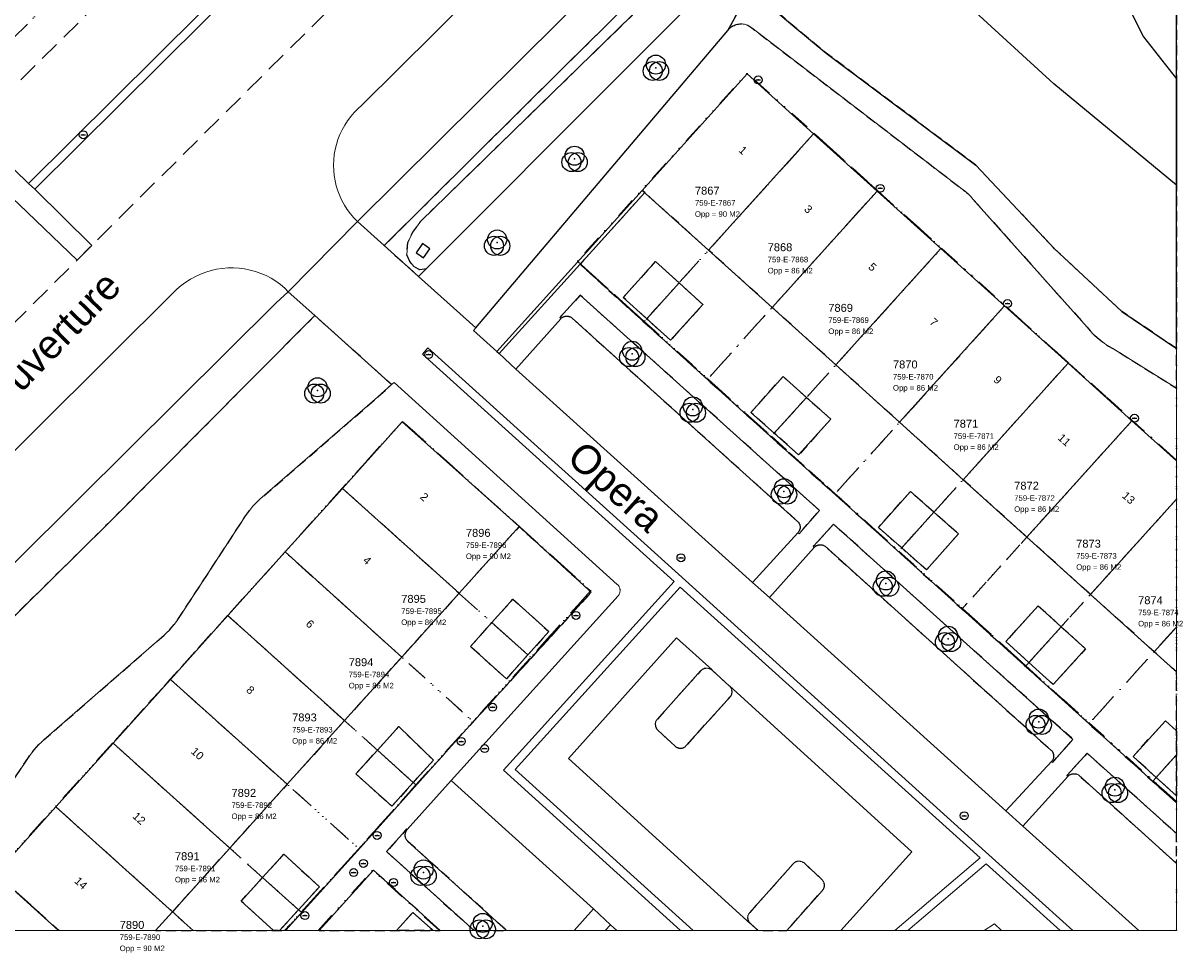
# Model space of a CAD drawing. Header units: millimetres. Extents: x 163952136 to 164152412, y 418752963 to 418954367.
# Tile 6 of 13: x 164079470 to 164152412, y 418752963 to 418811533. Entities that reach past the tile are written whole.
import ezdxf
from ezdxf.enums import TextEntityAlignment as Align

# ---------------------------------------------------------------- set-up
doc = ezdxf.new("R2010")
doc.units = ezdxf.units.MM
doc.header["$LTSCALE"] = 100
for name, pattern in [('DASHDOT', [25.4, 12.7, -6.35, 0, -6.35]), ('DIVIDE', [31.75, 12.7, -6.35, 0, -6.35, 0, -6.35]), ('HIDDEN', [9.525, 6.35, -3.175]), ('HIDDENX2', [19.05, 12.7, -6.35])]:
    doc.linetypes.add(name, pattern=pattern)
for name, color, linetype, lineweight in [('S--L9000_Perceel', 210, 'DIVIDE', 15), ('S--L9020_Pand', 2, 'Continuous', 0), ('S--L9041_Parkeren', 8, 'HIDDENX2', 0), ('S--L9041_Weg', 8, 'Continuous', 0), ('S--L9043_Water', 140, 'Continuous', 0), ('S--T$1--_ADERS_Straatnaam', 8, 'Continuous', 0), ('S--T$1--_ADRES_Huisnummer', 240, 'Continuous', 0), ('S--T$2--_KADASTRAAL_Code', 7, 'Continuous', 0), ('S--T$2--_KADASTRAAL_Oppervlak', 7, 'Continuous', 0), ('S--T9000_Perceel', 210, 'Continuous', 0), ('X--L$7--_Raster', 9, 'DASHDOT', 0)]:
    doc.layers.add(name, color=color, linetype=linetype, lineweight=lineweight)
for name, color, linetype in [('S--L9010_Onbegroeid', 15, 'HIDDEN'), ('S--L9033_Scheiding', 8, 'Continuous'), ('S--L9042_Begroeid', 8, 'HIDDEN'), ('S--L9042_BEPLANTING', 92, 'Continuous'), ('S--L9043_Water_Ondersteunend', 7, 'Continuous'), ('S--L9052_Put', 8, 'Continuous'), ('S--L9074_Kunstwerk', 7, 'Continuous')]:
    doc.layers.add(name, color=color, linetype=linetype)
doc.styles.get("Standard").update_dxf_attribs({"font": 'arial.ttf'})

# ---------------------------------------------------------------- blocks, each defined once
blk = doc.blocks.new('PUT')
at = {"flags": 128}
blk.add_lwpolyline([(-150, 0), (150, 0)], dxfattribs=at)
blk.add_circle((0, 0), 250)
blk.add_point((0, 0))
blk = doc.blocks.new('VEGETATIEOBJECT')
for centre in [(0, 200), (-200, -200), (200, -200)]:
    blk.add_circle(centre, 600)
blk.add_point((0, 0))

msp = doc.modelspace()

# ---------------------------------------------------------------- linework, layer by layer
at = {"layer": 'S--L9000_Perceel', "flags": 128}
for points in [[(164034676, 418769905), (164011358, 418758431), (164015574, 418754367), (164152136, 418754367), (164152136, 418911753), (164129278, 418908797), (164124504, 418931642), (164062543, 418914781), (164064685, 418914044), (164066775, 418912790), (164068599, 418911186), (164069919, 418909127), (164071922, 418904757), (164073093, 418902636), (164074443, 418900624), (164076088, 418898854), (164077885, 418897235), (164079768, 418895721), (164083750, 418892959), (164085703, 418891522), (164089494, 418888496), (164091323, 418886920), (164093086, 418885257), (164094773, 418883511), (164096291, 418881617), (164097666, 418879622), (164098974, 418877581), (164101401, 418873386), (164103592, 418869064), (164104584, 418866861), (164105659, 418864692), (164108081, 418860496), (164109405, 418858465), (164110889, 418856556), (164112662, 418854913), (164114653, 418853526), (164116725, 418852259), (164117999, 418851769), (164119544, 418851288), (164069569, 418801304), (164070466, 418800469), (164040983, 418768823), (164037150, 418772480), (164034676, 418769905)], [(164003155, 418754367), (164011358, 418758431), (164034676, 418769905), (164037150, 418772480), (164040983, 418768823), (164070466, 418800469), (164069569, 418801304), (164119544, 418851288), (164117999, 418851769), (164116725, 418852259), (164114653, 418853526), (164048552, 418786658), (163978228, 418842896), (163978128, 418842731), (163975138, 418839834), (163970423, 418835484), (163964743, 418830471), (163964367, 418830142), (164026421, 418770616), (163993696, 418754745), (163993883, 418754367), (164003155, 418754367)], [(164118606, 418792744), (164114391, 418796528), (164125094, 418808377), (164129306, 418804596), (164133298, 418800980), (164137328, 418797365), (164141330, 418793740), (164145331, 418790133), (164149353, 418786509), (164152136, 418783998), (164152136, 418762487), (164150670, 418763807), (164146661, 418767431), (164142654, 418771041), (164138654, 418774664), (164134642, 418778267), (164130626, 418781890), (164126612, 418785504), (164122605, 418789119), (164118606, 418792744)], [(164114391, 418796528), (164118606, 418792744), (164129306, 418804596), (164125094, 418808377), (164114391, 418796528)], [(164118606, 418792744), (164122605, 418789119), (164133298, 418800980), (164129306, 418804596), (164118606, 418792744)], [(164122605, 418789119), (164126612, 418785504), (164137328, 418797365), (164133298, 418800980), (164122605, 418789119)], [(164126612, 418785504), (164130626, 418781890), (164141330, 418793740), (164137328, 418797365), (164126612, 418785504)], [(164130626, 418781890), (164134642, 418778267), (164145331, 418790133), (164141330, 418793740), (164130626, 418781890)], [(164134642, 418778267), (164138654, 418774664), (164149353, 418786509), (164145331, 418790133), (164134642, 418778267)], [(164077728, 418757977), (164081508, 418762187), (164085122, 418766189), (164088740, 418770200), (164092351, 418774224), (164095975, 418778221), (164099567, 418782241), (164103376, 418786445), (164115225, 418775777), (164111444, 418771570), (164107820, 418767542), (164104214, 418763548), (164100619, 418759525), (164096985, 418755523), (164095942, 418754367), (164081742, 418754367), (164077728, 418757977)], [(164103376, 418786445), (164099567, 418782241), (164111444, 418771570), (164115225, 418775777), (164103376, 418786445)], [(164138654, 418774664), (164142654, 418771041), (164152136, 418781543), (164152136, 418783998), (164149353, 418786509), (164138654, 418774664)], [(164099567, 418782241), (164095975, 418778221), (164107820, 418767542), (164111444, 418771570), (164099567, 418782241)], [(164142654, 418771041), (164146661, 418767431), (164152136, 418773490), (164152136, 418781543), (164142654, 418771041)], [(164092351, 418774224), (164104214, 418763548), (164107820, 418767542), (164095975, 418778221), (164092351, 418774224)], [(164104214, 418763548), (164092351, 418774224), (164088740, 418770200), (164100619, 418759525), (164104214, 418763548)], [(164146661, 418767431), (164150670, 418763807), (164152136, 418765431), (164152136, 418773490), (164146661, 418767431)], [(164085122, 418766189), (164096985, 418755523), (164100619, 418759525), (164088740, 418770200), (164085122, 418766189)], [(164081508, 418762187), (164090187, 418754367), (164095942, 418754367), (164096985, 418755523), (164085122, 418766189), (164081508, 418762187)], [(164150670, 418763807), (164152136, 418762487), (164152136, 418765431), (164150670, 418763807)], [(164090187, 418754367), (164081508, 418762187), (164077728, 418757977), (164081742, 418754367), (164090187, 418754367)], [(164098055, 418754367), (164101492, 418758173), (164105701, 418754377), (164105712, 418754367), (164098055, 418754367)], [(164105692, 418754367), (164105701, 418754377), (164101492, 418758173), (164098055, 418754367), (164105692, 418754367)], [(164105712, 418754367), (164105701, 418754377), (164105692, 418754367), (164105712, 418754367)]]:
    msp.add_lwpolyline(points, dxfattribs=at)
at = {"layer": 'S--L9010_Onbegroeid', "flags": 128}
for points in [[(164142712, 418779156), (164138700, 418782772), (164134689, 418786388), (164130677, 418790004), (164126664, 418793622), (164122658, 418797233), (164118637, 418800857), (164114556, 418796339), (164125077, 418786834), (164131672, 418780902), (164147734, 418766399), (164152136, 418762421), (164152136, 418770661), (164150727, 418771931), (164146719, 418775544), (164142712, 418779156)], [(164120257, 418791551), (164118759, 418792914), (164117285, 418794257), (164119321, 418796513), (164120796, 418795170), (164122303, 418793799), (164120257, 418791551)], [(164128332, 418784327), (164126789, 418785700), (164125328, 418787001), (164127349, 418789272), (164128827, 418787955), (164130361, 418786589), (164128332, 418784327)], [(164138397, 418779367), (164136384, 418777088), (164134823, 418778468), (164133363, 418779758), (164135375, 418782032), (164136857, 418780725), (164138397, 418779367)], [(164106986, 418766587), (164115267, 418775676), (164110714, 418779812), (164106938, 418775618), (164103320, 418771599), (164099716, 418767596), (164096104, 418763582), (164092488, 418759566), (164088874, 418755550), (164087809, 418754367), (164095992, 418754367), (164100527, 418759397), (164106986, 418766587)], [(164107647, 418772254), (164109002, 418773764), (164110325, 418775239), (164112590, 418773211), (164111265, 418771731), (164109921, 418770231), (164107647, 418772254)], [(164143426, 418774826), (164144880, 418773506), (164146413, 418772115), (164144370, 418769864), (164142843, 418771250), (164141388, 418772570), (164143426, 418774826)], [(164151443, 418767586), (164152136, 418766957), (164152136, 418762855), (164150857, 418764014), (164149401, 418765334), (164151443, 418767586)], [(164100437, 418764233), (164101790, 418765729), (164103137, 418767218), (164105315, 418765096), (164104049, 418763696), (164102693, 418762195), (164100437, 418764233)], [(164098139, 418757122), (164096819, 418755672), (164095630, 418754367), (164095244, 418754367), (164093208, 418756223), (164094558, 418757705), (164095901, 418759179), (164098139, 418757122)], [(164105746, 418754367), (164101544, 418758168), (164098121, 418754367), (164105746, 418754367)], [(164102992, 418754367), (164104026, 418755514), (164105298, 418754367), (164102992, 418754367)]]:
    msp.add_lwpolyline(points, dxfattribs=at)
at = {"layer": 'S--L9020_Pand', "flags": 128}
for points in [[(164129276, 418804563), (164125088, 418808338), (164118481, 418800998), (164122658, 418797232), (164129276, 418804563)], [(164133277, 418800957), (164129276, 418804563), (164122658, 418797232), (164126664, 418793622), (164133277, 418800957)], [(164137298, 418797332), (164133277, 418800957), (164126664, 418793622), (164130678, 418790004), (164137298, 418797332)], [(164141309, 418793717), (164137298, 418797332), (164130678, 418790004), (164134689, 418786388), (164141309, 418793717)], [(164120796, 418795170), (164119321, 418796513), (164117285, 418794257), (164118760, 418792914), (164120796, 418795170)], [(164120796, 418795170), (164118760, 418792914), (164120257, 418791551), (164122303, 418793799), (164120796, 418795170)], [(164145311, 418790111), (164141309, 418793717), (164134689, 418786388), (164138700, 418782772), (164145311, 418790111)], [(164149332, 418786486), (164145311, 418790111), (164138700, 418782772), (164142712, 418779156), (164149332, 418786486)], [(164128827, 418787955), (164127349, 418789272), (164125328, 418787001), (164126789, 418785700), (164128827, 418787955)], [(164130361, 418786589), (164128827, 418787955), (164126789, 418785700), (164128332, 418784327), (164130361, 418786589)], [(164099586, 418782224), (164106938, 418775618), (164110714, 418779812), (164103360, 418786416), (164099586, 418782224)], [(164152136, 418783959), (164149332, 418786486), (164142712, 418779156), (164146719, 418775544), (164152136, 418781543), (164152136, 418783959)], [(164099586, 418782224), (164095980, 418778216), (164103320, 418771599), (164106938, 418775618), (164099586, 418782224)], [(164136857, 418780725), (164135375, 418782032), (164133363, 418779758), (164134823, 418778468), (164136857, 418780725)], [(164152136, 418781543), (164146719, 418775544), (164150727, 418771931), (164152136, 418773490), (164152136, 418781543)], [(164136857, 418780725), (164134823, 418778468), (164136384, 418777088), (164138397, 418779366), (164136857, 418780725)], [(164103320, 418771599), (164095980, 418778216), (164092371, 418774206), (164099716, 418767596), (164103320, 418771599)], [(164109002, 418773764), (164111264, 418771731), (164112590, 418773211), (164110325, 418775239), (164109002, 418773764)], [(164144880, 418773506), (164143426, 418774826), (164141388, 418772570), (164142843, 418771250), (164144880, 418773506)], [(164099716, 418767596), (164092371, 418774206), (164088754, 418770188), (164096104, 418763582), (164099716, 418767596)], [(164109002, 418773764), (164107647, 418772254), (164109921, 418770231), (164111264, 418771731), (164109002, 418773764)], [(164144880, 418773506), (164142843, 418771250), (164144370, 418769864), (164146413, 418772115), (164144880, 418773506)], [(164152136, 418773490), (164150727, 418771931), (164152136, 418770661), (164152136, 418773490)], [(164096104, 418763582), (164088754, 418770188), (164085140, 418766172), (164092488, 418759566), (164096104, 418763582)], [(164152136, 418766957), (164151442, 418767586), (164149401, 418765334), (164150857, 418764014), (164152136, 418765431), (164152136, 418766957)], [(164101790, 418765729), (164104049, 418763696), (164105315, 418765096), (164103137, 418767218), (164101790, 418765729)], [(164092488, 418759566), (164085140, 418766172), (164081533, 418762164), (164088874, 418755550), (164092488, 418759566)], [(164101790, 418765729), (164100437, 418764233), (164102693, 418762195), (164104049, 418763696), (164101790, 418765729)], [(164152136, 418765431), (164150857, 418764014), (164152136, 418762855), (164152136, 418765431)], [(164088874, 418755550), (164081533, 418762164), (164077731, 418757940), (164081707, 418754367), (164087809, 418754367), (164088874, 418755550)], [(164094558, 418757705), (164096819, 418755672), (164098139, 418757122), (164095901, 418759179), (164094558, 418757705)], [(164094558, 418757705), (164093208, 418756222), (164095244, 418754367), (164095630, 418754367), (164096819, 418755672), (164094558, 418757705)], [(164105299, 418754367), (164104026, 418755514), (164102992, 418754367), (164105299, 418754367)]]:
    msp.add_lwpolyline(points, dxfattribs=at)
at = {"layer": 'S--L9033_Scheiding', "flags": 128}
for points in [[(164118637, 418800857), (164118481, 418800998), (164109315, 418790857), (164109472, 418790712), (164114556, 418796339), (164118637, 418800857)], [(164118481, 418800998), (164109315, 418790857), (164109472, 418790712), (164114556, 418796339), (164118637, 418800857)]]:
    msp.add_lwpolyline(points, dxfattribs=at)
at = {"layer": 'S--L9041_Parkeren', "flags": 128}
msp.add_lwpolyline([(164075247, 418803958), (164076236, 418804894), (164086891, 418815475), (164111807, 418840284), (164115379, 418836740), (164115756, 418836365), (164119359, 418832859), (164107439, 418821030), (164083799, 418797534), (164082867, 418796593), (164067692, 418781515), (164064196, 418785155), (164063831, 418785532), (164060283, 418789058), (164075247, 418803958)], dxfattribs=at)
at = {"layer": 'S--L9041_Weg', "flags": 128}
for points in [[(164102221, 418797517), (164113622, 418808838), (164129385, 418824388), (164133333, 418828528), (164140577, 418835742), (164144604, 418839753), (164143115, 418841189), (164139135, 418837191), (164136918, 418834963), (164131525, 418829495), (164131333, 418829301), (164131185, 418829447), (164100529, 418799033), (164102221, 418797517)], [(164104092, 418824728), (164115756, 418836365), (164115379, 418836740), (164103719, 418825097), (164090602, 418812144), (164079809, 418801437), (164080215, 418801073), (164090891, 418811689), (164104092, 418824728)], [(164112308, 418817793), (164100802, 418806356), (164100555, 418806136), (164100323, 418805901), (164100107, 418805650), (164099909, 418805385), (164099729, 418805108), (164099568, 418804819), (164099427, 418804520), (164099306, 418804212), (164099207, 418803897), (164099128, 418803575), (164099072, 418803250), (164099037, 418802921), (164099025, 418802590), (164099035, 418802260), (164099067, 418801931), (164099121, 418801604), (164099197, 418801282), (164099295, 418800966), (164099413, 418800658), (164099552, 418800358), (164099711, 418800068), (164099889, 418799789), (164100085, 418799523), (164100299, 418799270), (164100529, 418799033), (164131185, 418829447)], [(164067075, 418772838), (164089161, 418794766), (164089429, 418794998), (164089713, 418795210), (164090011, 418795402), (164090322, 418795573), (164090644, 418795721), (164090975, 418795847), (164091315, 418795949), (164091661, 418796027), (164092011, 418796081), (164092364, 418796110), (164092719, 418796114), (164093073, 418796093), (164093424, 418796048), (164093772, 418795978), (164094114, 418795884), (164094448, 418795766), (164094773, 418795625), (164095088, 418795462), (164095391, 418795277), (164095679, 418795071), (164095953, 418794846), (164096166, 418794614), (164100529, 418799033), (164100299, 418799270), (164100085, 418799523), (164099889, 418799789), (164099711, 418800068), (164099552, 418800358), (164099413, 418800658), (164099295, 418800966), (164099197, 418801282), (164099121, 418801604), (164099067, 418801931), (164099035, 418802260), (164099025, 418802590), (164099037, 418802921), (164099072, 418803250), (164099128, 418803575), (164099207, 418803897), (164099306, 418804212), (164099427, 418804520), (164099568, 418804819), (164099729, 418805108), (164099909, 418805385), (164100107, 418805650), (164100323, 418805901), (164100555, 418806136), (164100802, 418806356), (164112308, 418817793)], [(164123862, 418811070), (164107993, 418792344), (164107843, 418792177), (164109315, 418790857), (164118481, 418800998), (164125087, 418808338), (164129276, 418804563), (164133277, 418800957), (164137298, 418797332), (164141309, 418793717), (164145311, 418790111), (164149332, 418786486), (164152136, 418783959), (164152136, 418788531), (164148117, 418791039), (164147858, 418791189), (164147607, 418791353), (164147366, 418791532), (164147136, 418791723), (164146916, 418791927), (164146709, 418792143), (164146514, 418792371), (164139311, 418800443), (164139236, 418800534), (164139158, 418800623), (164139077, 418800708), (164138993, 418800791), (164138906, 418800870), (164138816, 418800947), (164138724, 418801020), (164125372, 418811242), (164125314, 418811288), (164125253, 418811329), (164125188, 418811366), (164125122, 418811398), (164125053, 418811426), (164124983, 418811448), (164124911, 418811466), (164124838, 418811479), (164124765, 418811486), (164124691, 418811488), (164124617, 418811485), (164124543, 418811476), (164124471, 418811463), (164124399, 418811444), (164124329, 418811421), (164124261, 418811392), (164124195, 418811359), (164124131, 418811321), (164124071, 418811279), (164124013, 418811232), (164123959, 418811182), (164123908, 418811128), (164123862, 418811070)], [(164076236, 418804894), (164075247, 418803958), (164078846, 418800475), (164079229, 418800114), (164082867, 418796593), (164083799, 418797534), (164080215, 418801073), (164079809, 418801437), (164076236, 418804894)], [(164104624, 418790671), (164104961, 418791070), (164120752, 418776828), (164140103, 418759331), (164145597, 418754367), (164149757, 418754367), (164142463, 418760935), (164141387, 418761916), (164126486, 418775349), (164125434, 418776300), (164110516, 418789734), (164109472, 418790712), (164109315, 418790857), (164107843, 418792177), (164107993, 418792344), (164104380, 418795582), (164102221, 418797517), (164100529, 418799033), (164096166, 418794614), (164097848, 418793105), (164102685, 418788767), (164102842, 418788896), (164116904, 418776178), (164116930, 418776154), (164116953, 418776128), (164116976, 418776101), (164116996, 418776073), (164117014, 418776043), (164117030, 418776012), (164117044, 418775980), (164117056, 418775947), (164117066, 418775913), (164117073, 418775879), (164117078, 418775844), (164117081, 418775809), (164117081, 418775774), (164117079, 418775739), (164117075, 418775705), (164117068, 418775670), (164117059, 418775636), (164117047, 418775603), (164117034, 418775571), (164117018, 418775540), (164117000, 418775509), (164116981, 418775481), (164116959, 418775453), (164106445, 418763816), (164115408, 418755741), (164116476, 418754735), (164116884, 418754367), (164140027, 418754367), (164140662, 418754782), (164141122, 418754367), (164144809, 418754367), (164140146, 418758574), (164135202, 418754367), (164120893, 418754367), (164109733, 418764462), (164120496, 418776359), (164104624, 418790671)], [(164096166, 418794614), (164095953, 418794846), (164095679, 418795071), (164095391, 418795277), (164095088, 418795462), (164094773, 418795625), (164094448, 418795766), (164094114, 418795884), (164093772, 418795978), (164093424, 418796048), (164093073, 418796093), (164092719, 418796114), (164092364, 418796110), (164092011, 418796081), (164091661, 418796027), (164091315, 418795949), (164090975, 418795847), (164090644, 418795721), (164090322, 418795573), (164090011, 418795402), (164089713, 418795210), (164089429, 418794998), (164089161, 418794766), (164067075, 418772838)], [(164131672, 418780902), (164125077, 418786834), (164114556, 418796339), (164109472, 418790712), (164110516, 418789734), (164113349, 418792915), (164113279, 418792980), (164113521, 418793245), (164114568, 418794392), (164129652, 418780825), (164128617, 418779646), (164128364, 418779358), (164128284, 418779428), (164125434, 418776300), (164126486, 418775349), (164129310, 418778500), (164129250, 418778554), (164129519, 418778850), (164130529, 418779961), (164145616, 418766408), (164144584, 418765246), (164144328, 418764958), (164144268, 418765012), (164141387, 418761916), (164142463, 418760935), (164145284, 418764076), (164145226, 418764129), (164145482, 418764411), (164146502, 418765534), (164152136, 418760483), (164152136, 418762421), (164147734, 418766399), (164131672, 418780902)], [(164070905, 418769573), (164082989, 418781575), (164095421, 418793911), (164096166, 418794614)], [(164097848, 418793105), (164096166, 418794614), (164095421, 418793911), (164082989, 418781575), (164070905, 418769573), (164071082, 418769387), (164072049, 418768373), (164072468, 418767935), (164072750, 418768204), (164075795, 418771109), (164084797, 418779985), (164093942, 418789180), (164097848, 418793105)], [(164114071, 418792949), (164114044, 418792971), (164114016, 418792991), (164113986, 418793009), (164113955, 418793025), (164113924, 418793039), (164113891, 418793051), (164113858, 418793060), (164113824, 418793068), (164113790, 418793073), (164113755, 418793076), (164113721, 418793077), (164113686, 418793075), (164113651, 418793071), (164113617, 418793065), (164113584, 418793057), (164113551, 418793046), (164113519, 418793033), (164113487, 418793018), (164113457, 418793001), (164113428, 418792983), (164113400, 418792962), (164113374, 418792939), (164113349, 418792915), (164110516, 418789734), (164125434, 418776300), (164128284, 418779428), (164128307, 418779454), (164128328, 418779481), (164128347, 418779510), (164128364, 418779540), (164128380, 418779571), (164128392, 418779603), (164128403, 418779636), (164128412, 418779669), (164128418, 418779703), (164128422, 418779737), (164128423, 418779772), (164128422, 418779806), (164128419, 418779841), (164128414, 418779875), (164128406, 418779909), (164128396, 418779942), (164128383, 418779974), (164128369, 418780005), (164128352, 418780035), (164128333, 418780064), (164128313, 418780092), (164128290, 418780118), (164128266, 418780143), (164114071, 418792949)], [(164120752, 418776828), (164104961, 418791070), (164104624, 418790671), (164120496, 418776359), (164109733, 418764462), (164120893, 418754367), (164135202, 418754367), (164140146, 418758574), (164144809, 418754367), (164145597, 418754367), (164140103, 418759331), (164120752, 418776828)], [(164116137, 418754367), (164116476, 418754735), (164115408, 418755741), (164114183, 418754367), (164107888, 418754367), (164102369, 418759339), (164103364, 418760465), (164103631, 418760767), (164103676, 418760727), (164106445, 418763816), (164116959, 418775453), (164116981, 418775481), (164117000, 418775509), (164117018, 418775540), (164117034, 418775571), (164117047, 418775603), (164117059, 418775636), (164117068, 418775670), (164117075, 418775705), (164117079, 418775739), (164117081, 418775774), (164117081, 418775809), (164117078, 418775844), (164117073, 418775879), (164117066, 418775913), (164117056, 418775947), (164117044, 418775980), (164117030, 418776012), (164117014, 418776043), (164116996, 418776073), (164116976, 418776101), (164116953, 418776128), (164116930, 418776154), (164116904, 418776178), (164102842, 418788896), (164102685, 418788767), (164101805, 418787964), (164094391, 418781542), (164094237, 418781400), (164094089, 418781251), (164093947, 418781097), (164093812, 418780936), (164093684, 418780771), (164093562, 418780600), (164093448, 418780424), (164089263, 418774030), (164089132, 418773838), (164088992, 418773652), (164088845, 418773473), (164088689, 418773300), (164088526, 418773134), (164088356, 418772976), (164088179, 418772825), (164080794, 418766393), (164080626, 418766240), (164080465, 418766082), (164080310, 418765916), (164080161, 418765746), (164080019, 418765569), (164079884, 418765387), (164079756, 418765200), (164074511, 418757452)], [(164081708, 418754367), (164077731, 418757941), (164081533, 418762164), (164085140, 418766173), (164088754, 418770188), (164092371, 418774206), (164095980, 418778216), (164099586, 418782224), (164103360, 418786416), (164110714, 418779812), (164115267, 418775676), (164106986, 418766587), (164100527, 418759397), (164095992, 418754367), (164081708, 418754367)], [(164129994, 418778573), (164129967, 418778592), (164129939, 418778609), (164129910, 418778624), (164129880, 418778638), (164129849, 418778649), (164129817, 418778658), (164129785, 418778666), (164129753, 418778671), (164129720, 418778674), (164129687, 418778674), (164129654, 418778673), (164129621, 418778670), (164129589, 418778664), (164129557, 418778656), (164129525, 418778646), (164129495, 418778635), (164129465, 418778621), (164129436, 418778605), (164129408, 418778587), (164129381, 418778568), (164129356, 418778547), (164129332, 418778524), (164129310, 418778500), (164126486, 418775349), (164141387, 418761916), (164144268, 418765012), (164144291, 418765039), (164144311, 418765067), (164144330, 418765097), (164144346, 418765128), (164144361, 418765160), (164144373, 418765193), (164144383, 418765226), (164144391, 418765260), (164144396, 418765295), (164144399, 418765330), (164144399, 418765365), (164144397, 418765400), (164144393, 418765435), (164144386, 418765469), (164144378, 418765503), (164144366, 418765536), (164144353, 418765569), (164144337, 418765600), (164144319, 418765630), (164144300, 418765659), (164144278, 418765687), (164144254, 418765713), (164144229, 418765737), (164129994, 418778573)], [(164139778, 418758948), (164134391, 418754367), (164121681, 418754367), (164110476, 418764506), (164120875, 418775997), (164139778, 418758948)], [(164139778, 418758948), (164120875, 418775997), (164110476, 418764506), (164121681, 418754367), (164134391, 418754367), (164139778, 418758948)], [(164123973, 418769788), (164123963, 418769776), (164123988, 418769754), (164124012, 418769730), (164124034, 418769704), (164124054, 418769677), (164124073, 418769648), (164124089, 418769619), (164124103, 418769588), (164124114, 418769556), (164124124, 418769524), (164124131, 418769491), (164124136, 418769457), (164124138, 418769424), (164124138, 418769390), (164124135, 418769356), (164124131, 418769323), (164124123, 418769290), (164124114, 418769257), (164124102, 418769225), (164124088, 418769195), (164124072, 418769165), (164124053, 418769137), (164124033, 418769110), (164124011, 418769084), (164121254, 418766019), (164121230, 418765994), (164121205, 418765971), (164121178, 418765949), (164121150, 418765929), (164121120, 418765912), (164121090, 418765896), (164121058, 418765883), (164121025, 418765872), (164120992, 418765863), (164120958, 418765857), (164120924, 418765853), (164120890, 418765852), (164120855, 418765852), (164120821, 418765856), (164120787, 418765861), (164120754, 418765869), (164120721, 418765880), (164120689, 418765892), (164120658, 418765907), (164120628, 418765924), (164120599, 418765943), (164120572, 418765964), (164120546, 418765987), (164119464, 418766985), (164119440, 418767009), (164119417, 418767035), (164119396, 418767062), (164119377, 418767090), (164119360, 418767120), (164119345, 418767150), (164119332, 418767182), (164119321, 418767214), (164119312, 418767247), (164119306, 418767281), (164119302, 418767315), (164119300, 418767349), (164119301, 418767383), (164119304, 418767418), (164119309, 418767451), (164119316, 418767485), (164119326, 418767518), (164119338, 418767550), (164119352, 418767581), (164119368, 418767611), (164119386, 418767640), (164119406, 418767668), (164119428, 418767694), (164122155, 418770720), (164122179, 418770745), (164122204, 418770768), (164122232, 418770790), (164122260, 418770810), (164122290, 418770828), (164122321, 418770843), (164122353, 418770857), (164122385, 418770868), (164122419, 418770877), (164122453, 418770884), (164122487, 418770889), (164122522, 418770891), (164122556, 418770891), (164122591, 418770888), (164122625, 418770883), (164122659, 418770876), (164122692, 418770867), (164122725, 418770855), (164122757, 418770841), (164122787, 418770825), (164122817, 418770807), (164122845, 418770787), (164122872, 418770765), (164122875, 418770782), (164120642, 418772799), (164113833, 418765210), (164125290, 418754790), (164125301, 418754802), (164125277, 418754822), (164125254, 418754844), (164125233, 418754867), (164125213, 418754891), (164125195, 418754917), (164125179, 418754944), (164125164, 418754971), (164125152, 418755000), (164125141, 418755030), (164125133, 418755060), (164125126, 418755091), (164125122, 418755122), (164125119, 418755153), (164125119, 418755184), (164125121, 418755216), (164125125, 418755247), (164125131, 418755278), (164125139, 418755308), (164125149, 418755338), (164125161, 418755367), (164125175, 418755395), (164125191, 418755422), (164125209, 418755448), (164125228, 418755473), (164125249, 418755496), (164127980, 418758565), (164128004, 418758590), (164128029, 418758614), (164128057, 418758636), (164128085, 418758655), (164128115, 418758673), (164128146, 418758689), (164128178, 418758702), (164128211, 418758714), (164128245, 418758723), (164128279, 418758729), (164128313, 418758733), (164128348, 418758735), (164128383, 418758735), (164128418, 418758732), (164128452, 418758726), (164128486, 418758718), (164128519, 418758708), (164128552, 418758696), (164128583, 418758681), (164128614, 418758664), (164128643, 418758646), (164128671, 418758625), (164128697, 418758602), (164129791, 418757584), (164129816, 418757560), (164129839, 418757534), (164129861, 418757507), (164129880, 418757478), (164129898, 418757448), (164129913, 418757417), (164129926, 418757385), (164129937, 418757352), (164129945, 418757318), (164129951, 418757284), (164129955, 418757249), (164129956, 418757215), (164129955, 418757180), (164129951, 418757145), (164129945, 418757111), (164129937, 418757078), (164129926, 418757045), (164129913, 418757012), (164129898, 418756981), (164129881, 418756951), (164129862, 418756922), (164129840, 418756895), (164129817, 418756869), (164127579, 418754367), (164130985, 418754367), (164135458, 418759327), (164123973, 418769788)], [(164125778, 418754367), (164125301, 418754802), (164125290, 418754790), (164113833, 418765210), (164120642, 418772799), (164122875, 418770782), (164122872, 418770765), (164123963, 418769776), (164123973, 418769788), (164135458, 418759327), (164130985, 418754367), (164125778, 418754367)], [(164106445, 418763816), (164103676, 418760727), (164103654, 418760699), (164103633, 418760670), (164103615, 418760640), (164103598, 418760609), (164103584, 418760576), (164103571, 418760543), (164103561, 418760509), (164103554, 418760474), (164103548, 418760439), (164103545, 418760404), (164103544, 418760369), (164103545, 418760333), (164103549, 418760298), (164103555, 418760263), (164103563, 418760228), (164103574, 418760194), (164103586, 418760161), (164103601, 418760129), (164103618, 418760098), (164103637, 418760068), (164103658, 418760039), (164103681, 418760012), (164103705, 418759986), (164109933, 418754367), (164114183, 418754367), (164115408, 418755741), (164106445, 418763816)], [(164145987, 418764152), (164145956, 418764172), (164145924, 418764190), (164145891, 418764206), (164145857, 418764220), (164145822, 418764231), (164145786, 418764239), (164145750, 418764245), (164145713, 418764249), (164145676, 418764250), (164145639, 418764249), (164145603, 418764245), (164145567, 418764238), (164145531, 418764229), (164145496, 418764218), (164145462, 418764204), (164145429, 418764188), (164145397, 418764170), (164145366, 418764149), (164145337, 418764127), (164145310, 418764102), (164145284, 418764076), (164142463, 418760935), (164149757, 418754367), (164152136, 418754367), (164152136, 418758592), (164145987, 418764152)], [(164098121, 418754367), (164101544, 418758168), (164105746, 418754367), (164098121, 418754367)], [(164077032, 418754367), (164141122, 418754367), (164140662, 418754782), (164140027, 418754367), (164116137, 418754367)], [(164116476, 418754735), (164116137, 418754367), (164116884, 418754367), (164116476, 418754735)]]:
    msp.add_lwpolyline(points, dxfattribs=at)
at = {"layer": 'S--L9042_Begroeid', "flags": 128}
for points in [[(164152136, 418824136), (164147277, 418829015), (164145815, 418830483), (164140577, 418835742), (164133333, 418828528), (164129385, 418824388), (164113622, 418808838), (164102221, 418797517), (164104380, 418795582), (164104884, 418796074), (164104456, 418795983), (164104091, 418796207), (164103824, 418796522), (164103651, 418796940), (164103704, 418797704), (164104021, 418798366), (164104520, 418799059), (164118650, 418812805), (164125622, 418819696), (164126474, 418820375), (164128101, 418820652), (164129853, 418820711), (164131154, 418820665), (164131060, 418821874), (164130982, 418822944), (164131928, 418824076), (164133481, 418825679), (164135583, 418827718), (164138653, 418829819), (164140173, 418830509), (164140982, 418830218), (164142603, 418828974), (164144069, 418827446), (164145618, 418825410), (164146966, 418823395), (164148224, 418820650), (164152100, 418813881), (164152136, 418813821), (164152136, 418791033), (164148686, 418793374), (164144458, 418797308), (164139502, 418802581), (164130074, 418809641), (164127974, 418811378), (164125692, 418813325), (164124729, 418812634), (164123862, 418811070), (164123908, 418811128), (164123959, 418811182), (164124013, 418811232), (164124071, 418811279), (164124131, 418811321), (164124195, 418811359), (164124261, 418811392), (164124329, 418811421), (164124399, 418811444), (164124471, 418811463), (164124543, 418811476), (164124617, 418811485), (164124691, 418811488), (164124765, 418811486), (164124838, 418811479), (164124911, 418811466), (164124983, 418811448), (164125053, 418811426), (164125122, 418811398), (164125188, 418811366), (164125253, 418811329), (164125314, 418811288), (164125372, 418811242), (164138724, 418801020), (164138816, 418800947), (164138906, 418800870), (164138993, 418800791), (164139077, 418800708), (164139158, 418800623), (164139236, 418800534), (164139311, 418800443), (164146514, 418792371), (164146709, 418792143), (164146916, 418791927), (164147136, 418791723), (164147366, 418791532), (164147607, 418791353), (164147858, 418791189), (164148117, 418791039), (164152136, 418788531), (164152136, 418824136)], [(164113349, 418792915), (164113374, 418792939), (164113400, 418792962), (164113428, 418792983), (164113457, 418793001), (164113487, 418793018), (164113519, 418793033), (164113551, 418793046), (164113584, 418793057), (164113617, 418793065), (164113651, 418793071), (164113686, 418793075), (164113721, 418793077), (164113755, 418793076), (164113790, 418793073), (164113824, 418793068), (164113858, 418793060), (164113891, 418793051), (164113924, 418793039), (164113955, 418793025), (164113986, 418793009), (164114016, 418792991), (164114044, 418792971), (164114071, 418792949), (164128266, 418780143), (164128290, 418780118), (164128313, 418780092), (164128333, 418780064), (164128352, 418780035), (164128369, 418780005), (164128383, 418779974), (164128396, 418779942), (164128406, 418779909), (164128414, 418779875), (164128419, 418779841), (164128422, 418779806), (164128423, 418779772), (164128422, 418779737), (164128418, 418779703), (164128412, 418779669), (164128403, 418779636), (164128392, 418779603), (164128380, 418779571), (164128364, 418779540), (164128347, 418779510), (164128328, 418779481), (164128307, 418779454), (164128284, 418779428), (164128364, 418779358), (164128617, 418779646), (164129652, 418780825), (164114568, 418794392), (164113521, 418793245), (164113279, 418792980), (164113349, 418792915)], [(164077032, 418754367), (164074562, 418756230), (164074519, 418756284), (164074479, 418756341), (164074444, 418756401), (164074413, 418756463), (164074387, 418756527), (164074365, 418756593), (164074347, 418756660), (164074335, 418756729), (164074327, 418756798), (164074324, 418756867), (164074326, 418756936), (164074333, 418757005), (164074344, 418757074), (164074361, 418757141), (164074382, 418757207), (164074408, 418757272), (164074438, 418757334), (164074472, 418757394), (164074511, 418757452), (164079756, 418765200), (164079884, 418765387), (164080019, 418765569), (164080161, 418765746), (164080310, 418765916), (164080465, 418766082), (164080626, 418766240), (164080794, 418766393), (164088179, 418772825), (164088356, 418772976), (164088526, 418773134), (164088689, 418773300), (164088845, 418773473), (164088992, 418773652), (164089132, 418773838), (164089263, 418774030), (164093448, 418780424), (164093562, 418780600), (164093684, 418780771), (164093812, 418780936), (164093947, 418781097), (164094089, 418781251), (164094237, 418781400), (164094391, 418781542), (164101805, 418787964), (164102685, 418788767), (164097848, 418793105), (164093942, 418789180), (164084797, 418779985), (164075795, 418771109), (164072750, 418768204), (164072468, 418767935), (164072049, 418768373), (164071264, 418767579), (164070777, 418767073), (164070264, 418766592), (164069727, 418766139), (164069167, 418765714), (164068586, 418765319), (164067986, 418764954), (164067367, 418764621), (164064487, 418763253), (164058937, 418760349), (164056349, 418758976), (164055372, 418758364), (164055280, 418758325), (164055190, 418758280), (164055104, 418758229), (164055021, 418758173), (164054942, 418758111), (164054867, 418758044), (164054798, 418757972), (164054733, 418757896), (164054673, 418757815), (164054619, 418757731), (164054570, 418757643), (164054528, 418757552), (164054491, 418757459), (164054461, 418757363), (164054437, 418757266), (164054420, 418757167), (164054410, 418757067), (164054406, 418756967), (164054409, 418756867), (164054418, 418756767), (164054435, 418756668), (164054457, 418756571), (164054487, 418756475), (164054522, 418756381), (164054564, 418756290), (164054612, 418756202), (164054665, 418756117), (164056295, 418754442), (164056392, 418754367), (164054019, 418754367), (164053827, 418754530), (164053656, 418754611), (164053481, 418754680), (164053301, 418754737), (164053117, 418754783), (164052931, 418754815), (164052743, 418754836), (164052555, 418754843), (164052366, 418754839), (164052178, 418754821), (164051991, 418754791), (164051807, 418754748), (164051627, 418754694), (164051450, 418754627), (164051278, 418754549), (164051112, 418754459), (164050966, 418754367), (164077032, 418754367)], [(164129310, 418778500), (164129332, 418778524), (164129356, 418778547), (164129381, 418778568), (164129408, 418778587), (164129436, 418778605), (164129465, 418778621), (164129495, 418778635), (164129525, 418778646), (164129557, 418778656), (164129589, 418778664), (164129621, 418778670), (164129654, 418778673), (164129687, 418778674), (164129720, 418778674), (164129753, 418778671), (164129785, 418778666), (164129817, 418778658), (164129849, 418778649), (164129880, 418778638), (164129910, 418778624), (164129939, 418778609), (164129967, 418778592), (164129994, 418778573), (164144229, 418765737), (164144254, 418765713), (164144278, 418765687), (164144300, 418765659), (164144319, 418765630), (164144337, 418765600), (164144353, 418765569), (164144366, 418765536), (164144378, 418765503), (164144386, 418765469), (164144393, 418765435), (164144397, 418765400), (164144399, 418765365), (164144399, 418765330), (164144396, 418765295), (164144391, 418765260), (164144383, 418765226), (164144373, 418765193), (164144361, 418765160), (164144346, 418765128), (164144330, 418765097), (164144311, 418765067), (164144291, 418765039), (164144268, 418765012), (164144328, 418764958), (164144584, 418765246), (164145616, 418766408), (164130529, 418779961), (164129519, 418778850), (164129250, 418778554), (164129310, 418778500)], [(164123963, 418769776), (164122872, 418770765), (164122845, 418770787), (164122817, 418770807), (164122787, 418770825), (164122757, 418770841), (164122725, 418770855), (164122692, 418770867), (164122659, 418770876), (164122625, 418770883), (164122591, 418770888), (164122556, 418770891), (164122522, 418770891), (164122487, 418770889), (164122453, 418770884), (164122419, 418770877), (164122385, 418770868), (164122353, 418770857), (164122321, 418770843), (164122290, 418770828), (164122260, 418770810), (164122232, 418770790), (164122204, 418770768), (164122179, 418770745), (164122155, 418770720), (164119428, 418767694), (164119406, 418767668), (164119386, 418767640), (164119368, 418767611), (164119352, 418767581), (164119338, 418767550), (164119326, 418767518), (164119316, 418767485), (164119309, 418767451), (164119304, 418767418), (164119301, 418767383), (164119300, 418767349), (164119302, 418767315), (164119306, 418767281), (164119312, 418767247), (164119321, 418767214), (164119332, 418767182), (164119345, 418767150), (164119360, 418767120), (164119377, 418767090), (164119396, 418767062), (164119417, 418767035), (164119440, 418767009), (164119464, 418766985), (164120546, 418765987), (164120572, 418765964), (164120599, 418765943), (164120628, 418765924), (164120658, 418765907), (164120689, 418765892), (164120721, 418765880), (164120754, 418765869), (164120787, 418765861), (164120821, 418765856), (164120855, 418765852), (164120890, 418765852), (164120924, 418765853), (164120958, 418765857), (164120992, 418765863), (164121025, 418765872), (164121058, 418765883), (164121090, 418765896), (164121120, 418765912), (164121150, 418765929), (164121178, 418765949), (164121205, 418765971), (164121230, 418765994), (164121254, 418766019), (164124011, 418769084), (164124033, 418769110), (164124053, 418769137), (164124072, 418769165), (164124088, 418769195), (164124102, 418769225), (164124114, 418769257), (164124123, 418769290), (164124131, 418769323), (164124135, 418769356), (164124138, 418769390), (164124138, 418769424), (164124136, 418769457), (164124131, 418769491), (164124124, 418769524), (164124114, 418769556), (164124103, 418769588), (164124089, 418769619), (164124073, 418769648), (164124054, 418769677), (164124034, 418769704), (164124012, 418769730), (164123988, 418769754), (164123963, 418769776)], [(164145284, 418764076), (164145310, 418764102), (164145337, 418764127), (164145366, 418764149), (164145397, 418764170), (164145429, 418764188), (164145462, 418764204), (164145496, 418764218), (164145531, 418764229), (164145567, 418764238), (164145603, 418764245), (164145639, 418764249), (164145676, 418764250), (164145713, 418764249), (164145750, 418764245), (164145786, 418764239), (164145822, 418764231), (164145857, 418764220), (164145891, 418764206), (164145924, 418764190), (164145956, 418764172), (164145987, 418764152), (164152136, 418758592), (164152136, 418760483), (164146502, 418765534), (164145482, 418764411), (164145226, 418764129), (164145284, 418764076)], [(164103705, 418759986), (164103681, 418760012), (164103658, 418760039), (164103637, 418760068), (164103618, 418760098), (164103601, 418760129), (164103586, 418760161), (164103574, 418760194), (164103563, 418760228), (164103555, 418760263), (164103549, 418760298), (164103545, 418760333), (164103544, 418760369), (164103545, 418760404), (164103548, 418760439), (164103554, 418760474), (164103561, 418760509), (164103571, 418760543), (164103584, 418760576), (164103598, 418760609), (164103615, 418760640), (164103633, 418760670), (164103654, 418760699), (164103676, 418760727), (164103631, 418760767), (164103364, 418760465), (164102369, 418759339), (164107888, 418754367), (164109933, 418754367), (164103705, 418759986)], [(164125301, 418754802), (164125778, 418754367), (164127579, 418754367), (164129817, 418756869), (164129840, 418756895), (164129862, 418756922), (164129881, 418756951), (164129898, 418756981), (164129913, 418757012), (164129926, 418757045), (164129937, 418757078), (164129945, 418757111), (164129951, 418757145), (164129955, 418757180), (164129956, 418757215), (164129955, 418757249), (164129951, 418757284), (164129945, 418757318), (164129937, 418757352), (164129926, 418757385), (164129913, 418757417), (164129898, 418757448), (164129880, 418757478), (164129861, 418757507), (164129839, 418757534), (164129816, 418757560), (164129791, 418757584), (164128697, 418758602), (164128671, 418758625), (164128643, 418758646), (164128614, 418758664), (164128583, 418758681), (164128552, 418758696), (164128519, 418758708), (164128486, 418758718), (164128452, 418758726), (164128418, 418758732), (164128383, 418758735), (164128348, 418758735), (164128313, 418758733), (164128279, 418758729), (164128245, 418758723), (164128211, 418758714), (164128178, 418758702), (164128146, 418758689), (164128115, 418758673), (164128085, 418758655), (164128057, 418758636), (164128029, 418758614), (164128004, 418758590), (164127980, 418758565), (164125249, 418755496), (164125228, 418755473), (164125209, 418755448), (164125191, 418755422), (164125175, 418755395), (164125161, 418755367), (164125149, 418755338), (164125139, 418755308), (164125131, 418755278), (164125125, 418755247), (164125121, 418755216), (164125119, 418755184), (164125119, 418755153), (164125122, 418755122), (164125126, 418755091), (164125133, 418755060), (164125141, 418755030), (164125152, 418755000), (164125164, 418754971), (164125179, 418754944), (164125195, 418754917), (164125213, 418754891), (164125233, 418754867), (164125254, 418754844), (164125277, 418754822), (164125301, 418754802)]]:
    msp.add_lwpolyline(points, dxfattribs=at)
at = {"layer": 'S--L9043_Water', "flags": 128}
for points in [[(164104520, 418799059), (164104021, 418798366), (164103704, 418797704), (164103651, 418796940), (164103824, 418796522), (164104091, 418796207), (164104456, 418795983), (164104884, 418796074), (164105703, 418796905), (164116496, 418807701), (164123602, 418814828)], [(164139217, 418812447), (164144415, 418807712), (164152136, 418801334), (164152136, 418808032), (164150057, 418810676), (164147940, 418814865)], [(164118650, 418812805), (164104520, 418799059)]]:
    msp.add_lwpolyline(points, dxfattribs=at)
at = {"layer": 'S--L9043_Water_Ondersteunend', "flags": 128}
for points in [[(164123602, 418814828), (164116496, 418807701), (164105703, 418796905), (164104884, 418796074), (164104380, 418795582), (164107993, 418792344), (164123862, 418811070), (164124729, 418812634)], [(164147940, 418814865), (164150057, 418810676), (164152136, 418808032), (164152136, 418801334), (164144415, 418807712), (164139217, 418812447)], [(164125692, 418813325), (164127974, 418811378), (164130074, 418809641), (164139502, 418802581), (164144458, 418797308), (164148686, 418793374), (164152136, 418791033), (164152136, 418813821)]]:
    msp.add_lwpolyline(points, dxfattribs=at)
at = {"layer": 'S--L9074_Kunstwerk', "flags": 128}
msp.add_lwpolyline([(164104685, 418796747), (164105089, 418797318), (164104633, 418797641), (164104229, 418797069), (164104397, 418796950), (164104685, 418796747)], dxfattribs=at)
msp.add_lwpolyline([(164104685, 418796747), (164105089, 418797318), (164104633, 418797641), (164104229, 418797069), (164104397, 418796950), (164104685, 418796747)], dxfattribs=at)
at = {"layer": 'X--L$7--_Raster', "flags": 128}
msp.add_lwpolyline([(163952136, 418754367), (164152136, 418754367), (164152136, 418954367), (163952136, 418954367), (163952136, 418754367)], dxfattribs=at)

# ---------------------------------------------------------------- block references
at = {"layer": 'S--L9042_BEPLANTING'}
for p in [(164119338, 418808719), (164114215, 418802981), (164109335, 418797705), (164117843, 418790694), (164098016, 418788396), (164121663, 418787192), (164127408, 418782030), (164133834, 418776224), (164137747, 418772742), (164143456, 418767520), (164148253, 418763232), (164104700, 418758014), (164108425, 418754644)]:
    msp.add_blockref('VEGETATIEOBJECT', p, dxfattribs=at)
at = {"layer": 'S--L9052_Put'}
for p in [(164125778, 418807954), (164083256, 418804500), (164133472, 418801127), (164141491, 418793865), (164105020, 418790655), (164149493, 418786644), (164120918, 418777851), (164114303, 418774218), (164109052, 418768432), (164107072, 418766283), (164108549, 418765831), (164138764, 418761601), (164101771, 418760362), (164100906, 418758596), (164100295, 418758018), (164102812, 418757397), (164097224, 418755308)]:
    msp.add_blockref('PUT', p, dxfattribs=at)

# ---------------------------------------------------------------- texts
at = {"layer": 'S--T$1--_ADERS_Straatnaam'}
for s, rotation, p in [('Ouverture', 45.9363, (164081875, 418790819)), ('Opera', 318.13256, (164116232, 418781677))]:
    msp.add_text(s, height=1800, rotation=rotation, dxfattribs=at).set_placement(p, align=Align.CENTER)
at = {"layer": 'S--T$1--_ADRES_Huisnummer'}
for s, p in [('1', (164124512, 418803472)), ('3', (164128631, 418799759)), ('5', (164132676, 418796113)), ('7', (164136532, 418792638)), ('9', (164140566, 418789003)), ('11', (164144617, 418785351)), ('13', (164148666, 418781702)), ('2', (164104435, 418781631)), ('4', (164100834, 418777630)), ('6', (164097233, 418773629)), ('8', (164093483, 418769463)), ('10', (164089998, 418765591)), ('12', (164086324, 418761508)), ('14', (164082655, 418757431))]:
    msp.add_text(s, height=500, rotation=-42, dxfattribs=at).set_placement(p)
at = {"layer": 'S--T$2--_KADASTRAAL_Code'}
for s, p in [('759-E-7867', (164121796, 418800032)), ('759-E-7868', (164126379, 418796467)), ('759-E-7869', (164130199, 418792647)), ('759-E-7870', (164134273, 418789082)), ('759-E-7871', (164138093, 418785348)), ('759-E-7872', (164141912, 418781443)), ('759-E-7896', (164107366, 418778472)), ('759-E-7873', (164145817, 418777793)), ('759-E-7895', (164103292, 418774313)), ('759-E-7874', (164149721, 418774228)), ('759-E-7894', (164099982, 418770324)), ('759-E-7893', (164096417, 418766844)), ('759-E-7892', (164092597, 418762091)), ('759-E-7891', (164089033, 418758101)), ('759-E-7890', (164085552, 418753772))]:
    msp.add_text(s, height=350, dxfattribs=at).set_placement(p)
at = {"layer": 'S--T$2--_KADASTRAAL_Oppervlak'}
for s, p in [('Opp = 90 M2', (164121796, 418799332)), ('Opp = 86 M2', (164126379, 418795767)), ('Opp = 86 M2', (164130199, 418791947)), ('Opp = 86 M2', (164134273, 418788382)), ('Opp = 86 M2', (164138093, 418784648)), ('Opp = 86 M2', (164141912, 418780743)), ('Opp = 90 M2', (164107366, 418777772)), ('Opp = 86 M2', (164145817, 418777093)), ('Opp = 86 M2', (164103292, 418773613)), ('Opp = 86 M2', (164149721, 418773528)), ('Opp = 86 M2', (164099982, 418769624)), ('Opp = 86 M2', (164096417, 418766144)), ('Opp = 86 M2', (164092597, 418761391)), ('Opp = 86 M2', (164089033, 418757401)), ('Opp = 90 M2', (164085552, 418753072))]:
    msp.add_text(s, height=350, dxfattribs=at).set_placement(p)
at = {"layer": 'S--T9000_Perceel'}
for s, p in [('7867', (164121796, 418800732)), ('7868', (164126379, 418797167)), ('7869', (164130199, 418793347)), ('7870', (164134273, 418789782)), ('7871', (164138093, 418786048)), ('7872', (164141912, 418782143)), ('7896', (164107366, 418779172)), ('7873', (164145817, 418778493)), ('7895', (164103292, 418775013)), ('7874', (164149721, 418774928)), ('7894', (164099982, 418771024)), ('7893', (164096417, 418767544)), ('7892', (164092597, 418762791)), ('7891', (164089033, 418758801)), ('7890', (164085552, 418754472))]:
    msp.add_text(s, height=500, dxfattribs=at).set_placement(p)

doc.saveas('drawing.dxf')
